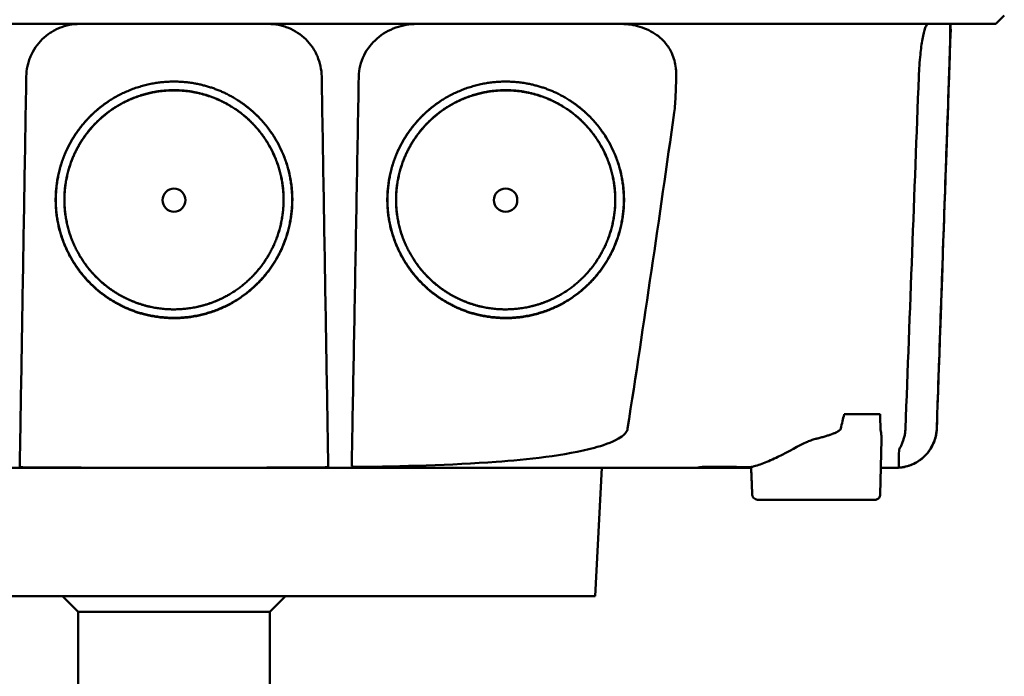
# Model space of a CAD drawing. Header units: millimetres. Extents: x 195 to 395, y 86 to 379.
# Tile 7 of 8: x 280 to 373, y 274 to 335. Entities that reach past the tile are written whole.
import ezdxf

# ---------------------------------------------------------------- set-up
doc = ezdxf.new("R2010")
doc.units = ezdxf.units.MM
doc.layers.add('Visible (ISO)', color=7, linetype='Continuous', lineweight=50)

msp = doc.modelspace()

# ---------------------------------------------------------------- linework, layer by layer
at = {"layer": 'Visible (ISO)'}
for p, q in [((372.819, 335.793), (372.015, 334.988)), ((367.757, 334.485), (367.781, 334.485)), ((357.753, 298.269), (361.142, 298.269)), ((361.142, 290.71), (361.272, 295.899)), ((334.355, 281.162), (334.987, 293.239)), ((344.476, 293.316), (344.475, 293.239)), ((349.013, 293.239), (344.475, 293.239)), ((360.671, 290.221), (349.732, 290.221)), ((334.355, 281.162), (255.14, 281.162)), ((285.747, 279.692), (284.277, 281.162)), ((303.747, 279.692), (305.217, 281.162)), ((303.747, 279.692), (285.747, 279.692)), ((285.747, 245.14), (285.747, 279.692)), ((303.747, 245.14), (303.747, 279.692))]:
    msp.add_line(p, q, dxfattribs=at)
for centre, major_axis, ratio, start_param, end_param in [((424.615, 335.239), (-100.955, -2891.748), 0.019629, 4.713161, 4.713335), ((108.306, 296.907), (258.164, 0.021), 0.00001, 6.282407, 6.282422), ((344.376, 293.239), (0.392, 0), 0.000189, 2.574212, 2.713359)]:
    msp.add_ellipse(centre, major_axis=major_axis, ratio=ratio, start_param=start_param, end_param=end_param, dxfattribs=at)
for centre, major_axis in [((294.747, 318.412), (0, 1.082)), ((325.933, 318.412), (0, 1.097))]:
    msp.add_ellipse(centre, major_axis=major_axis, ratio=0.999962, dxfattribs=at)
for points, degree, knots in [([(372.015, 334.988), (372.015, 334.988), (372.004, 334.988), (371.982, 334.988), (371.897, 334.988), (371.642, 334.988), (371.219, 334.988), (370.796, 334.988), (370.203, 334.988), (369.444, 334.988), (369.065, 334.988), (368.643, 334.988), (368.179, 334.988), (367.948, 334.988), (367.705, 334.988), (367.453, 334.988), (367.327, 334.988), (367.198, 334.988), (367.067, 334.988), (367.001, 334.988), (366.934, 334.988), (366.867, 334.988), (366.834, 334.988), (366.8, 334.988), (366.766, 334.988), (366.75, 334.988), (366.733, 334.988), (366.716, 334.988), (366.707, 334.988), (366.699, 334.988), (366.69, 334.988), (366.686, 334.988), (366.682, 334.988), (366.677, 334.988), (366.673, 334.988), (366.669, 334.988), (366.664, 334.988), (366.662, 334.988), (366.659, 334.988), (366.657, 334.988), (366.651, 334.988), (366.646, 334.988), (366.64, 334.988), (366.634, 334.988), (366.628, 334.988), (366.622, 334.988), (366.611, 334.988), (366.598, 334.988), (366.586, 334.988), (366.561, 334.988), (366.535, 334.988), (366.507, 334.988), (366.463, 334.988), (366.415, 334.988), (366.364, 334.988), (366.313, 334.988), (366.258, 334.988), (366.2, 334.988), (366.085, 334.988), (365.955, 334.988), (365.814, 334.988), (365.532, 334.988), (365.196, 334.988), (364.816, 334.988), (364.436, 334.988), (364.004, 334.988), (363.536, 334.988), (363.067, 334.988), (362.55, 334.988), (362.004, 334.988), (361.457, 334.988), (360.868, 334.988), (360.257, 334.988), (359.646, 334.988), (358.998, 334.988), (358.336, 334.988), (358.005, 334.988), (357.665, 334.988), (357.325, 334.988), (357.154, 334.988), (356.981, 334.988), (356.809, 334.988), (356.636, 334.988), (356.461, 334.988), (356.287, 334.988), (356.192, 334.988), (356.097, 334.988), (356.003, 334.988), (355.796, 334.988), (355.59, 334.988), (355.383, 334.988), (355.035, 334.988), (354.686, 334.988), (354.337, 334.988), (353.989, 334.988), (353.639, 334.988), (353.29, 334.988), (352.701, 334.988), (352.111, 334.988), (351.521, 334.988), (350.931, 334.988), (350.34, 334.988), (349.749, 334.988), (348.566, 334.988), (347.382, 334.988), (346.196, 334.988), (343.528, 334.988), (340.845, 334.988), (338.161, 334.988), (335.477, 334.988), (332.78, 334.988), (330.082, 334.988), (324.687, 334.988), (319.257, 334.988), (313.825, 334.988), (311.109, 334.988), (308.384, 334.988), (305.663, 334.988), (302.942, 334.988), (300.213, 334.988), (297.49, 334.988), (295.876, 334.988), (294.262, 334.988), (292.648, 334.988), (289.017, 334.988), (285.383, 334.988), (281.756, 334.988), (276.316, 334.988), (270.873, 334.988), (265.462, 334.988), (260.05, 334.988), (254.648, 334.988), (249.287, 334.988), (243.926, 334.988), (238.585, 334.988), (233.297, 334.988)], 3, [0.3330934, 0.3330934, 0.3330934, 0.3330934, 0.3372182, 0.3372182, 0.3372182, 0.3535986, 0.3535986, 0.3535986, 0.369979, 0.369979, 0.369979, 0.3781692, 0.3781692, 0.3781692, 0.3822643, 0.3822643, 0.3822643, 0.3843118, 0.3843118, 0.3843118, 0.3853356, 0.3853356, 0.3853356, 0.3858475, 0.3858475, 0.3858475, 0.3861034, 0.3861034, 0.3861034, 0.3862314, 0.3862314, 0.3862314, 0.3862954, 0.3862954, 0.3862954, 0.3863594, 0.3863594, 0.3863594, 0.3863968, 0.3863968, 0.3863968, 0.3864806, 0.3864806, 0.3864806, 0.3865644, 0.3865644, 0.3865644, 0.386732, 0.386732, 0.386732, 0.3870672, 0.3870672, 0.3870672, 0.3876065, 0.3876065, 0.3876065, 0.3881457, 0.3881457, 0.3881457, 0.3892243, 0.3892243, 0.3892243, 0.3913814, 0.3913814, 0.3913814, 0.3935385, 0.3935385, 0.3935385, 0.3956955, 0.3956955, 0.3956955, 0.3978526, 0.3978526, 0.3978526, 0.4000097, 0.4000097, 0.4000097, 0.4010883, 0.4010883, 0.4010883, 0.4016275, 0.4016275, 0.4016275, 0.4021668, 0.4021668, 0.4021668, 0.4024603, 0.4024603, 0.4024603, 0.4030994, 0.4030994, 0.4030994, 0.404178, 0.404178, 0.404178, 0.4052565, 0.4052565, 0.4052565, 0.4070765, 0.4070765, 0.4070765, 0.4088966, 0.4088966, 0.4088966, 0.4125367, 0.4125367, 0.4125367, 0.4207269, 0.4207269, 0.4207269, 0.4289171, 0.4289171, 0.4289171, 0.4452975, 0.4452975, 0.4452975, 0.4534877, 0.4534877, 0.4534877, 0.4616779, 0.4616779, 0.4616779, 0.4665313, 0.4665313, 0.4665313, 0.4774516, 0.4774516, 0.4774516, 0.493832, 0.493832, 0.493832, 0.5102124, 0.5102124, 0.5102124, 0.5265928, 0.5265928, 0.5265928, 0.5265928]), ([(280.859, 330.042), (280.864, 330.371), (280.901, 330.693), (280.969, 331.01), (281.003, 331.169), (281.045, 331.326), (281.094, 331.481), (281.144, 331.637), (281.201, 331.791), (281.266, 331.941), (281.394, 332.241), (281.55, 332.525), (281.733, 332.793), (281.916, 333.061), (282.129, 333.315), (282.36, 333.543), (282.591, 333.771), (282.843, 333.974), (283.115, 334.154), (283.251, 334.244), (283.393, 334.328), (283.537, 334.405), (283.681, 334.481), (283.828, 334.55), (283.978, 334.611), (284.278, 334.734), (284.589, 334.828), (284.911, 334.892), (285.234, 334.956), (285.559, 334.988), (285.888, 334.988)], 3, [0, 0, 0, 0, 0.00097301, 0.00097301, 0.00097301, 0.001459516, 0.001459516, 0.001459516, 0.001946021, 0.001946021, 0.001946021, 0.002919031, 0.002919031, 0.002919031, 0.003892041, 0.003892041, 0.003892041, 0.004865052, 0.004865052, 0.004865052, 0.005351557, 0.005351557, 0.005351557, 0.005838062, 0.005838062, 0.005838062, 0.006811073, 0.006811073, 0.006811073, 0.007784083, 0.007784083, 0.007784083, 0.007784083]), ([(303.607, 334.988), (303.936, 334.988), (304.259, 334.956), (304.577, 334.893), (304.736, 334.862), (304.894, 334.823), (305.05, 334.776), (305.206, 334.729), (305.362, 334.674), (305.513, 334.613), (305.815, 334.489), (306.101, 334.338), (306.372, 334.159), (306.644, 333.981), (306.901, 333.773), (307.133, 333.545), (307.364, 333.318), (307.572, 333.07), (307.757, 332.8), (307.849, 332.666), (307.935, 332.525), (308.014, 332.383), (308.092, 332.24), (308.164, 332.094), (308.228, 331.945), (308.356, 331.648), (308.455, 331.338), (308.524, 331.017), (308.593, 330.696), (308.631, 330.371), (308.636, 330.042)], 3, [0, 0, 0, 0, 0.00097301, 0.00097301, 0.00097301, 0.001459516, 0.001459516, 0.001459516, 0.001946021, 0.001946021, 0.001946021, 0.002919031, 0.002919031, 0.002919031, 0.003892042, 0.003892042, 0.003892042, 0.004865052, 0.004865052, 0.004865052, 0.005351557, 0.005351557, 0.005351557, 0.005838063, 0.005838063, 0.005838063, 0.006811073, 0.006811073, 0.006811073, 0.007784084, 0.007784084, 0.007784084, 0.007784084]), ([(312.124, 330.042), (312.13, 330.376), (312.172, 330.709), (312.333, 331.383), (312.455, 331.72), (312.911, 332.643), (313.329, 333.176), (314.355, 334.067), (314.957, 334.414), (316.238, 334.873), (316.909, 334.988), (317.582, 334.988)], 3, [0, 0, 0, 0, 0.10041, 0.10041, 0.2078888, 0.2078888, 0.4091061, 0.4091061, 0.6152542, 0.6152542, 0.8173443, 0.8173443, 0.8173443, 0.8173443]), ([(336.813, 334.988), (337.404, 334.988), (337.994, 334.899), (339.127, 334.547), (339.668, 334.282), (340.155, 333.935)], 3, [0, 0, 0, 0, 0.1800005, 0.1800005, 0.3619346, 0.3619346, 0.3619346, 0.3619346]), ([(364.778, 330.042), (364.792, 330.392), (364.81, 330.741), (364.859, 331.437), (364.889, 331.782), (364.98, 332.648), (365.048, 333.135), (365.205, 334.003), (365.295, 334.363), (365.437, 334.749), (365.489, 334.851), (365.578, 334.963), (365.617, 334.988), (365.654, 334.988)], 3, [-0.7883901, -0.7883901, -0.7883901, -0.7883901, -0.6831553, -0.6831553, -0.5736049, -0.5736049, -0.3943504, -0.3943504, -0.1984717, -0.1984717, -0.0870001, -0.0870001, -0.000001, -0.000001, -0.000001, -0.000001]), ([(367.711, 334.988), (367.715, 334.988), (367.718, 334.982), (367.724, 334.958), (367.727, 334.939), (367.736, 334.851), (367.739, 334.748), (367.743, 334.359), (367.739, 333.998), (367.719, 333.132), (367.706, 332.648), (367.679, 331.786), (367.668, 331.44), (367.644, 330.742), (367.632, 330.393), (367.62, 330.042)], 3, [-0.7832737, -0.7832737, -0.7832737, -0.7832737, -0.7415068, -0.7415068, -0.6969778, -0.6969778, -0.5858932, -0.5858932, -0.3917749, -0.3917749, -0.2149614, -0.2149614, -0.1053633, -0.1053633, -0.000001, -0.000001, -0.000001, -0.000001]), ([(340.154, 333.935), (340.447, 333.727), (340.711, 333.481), (341.188, 332.909), (341.393, 332.582), (341.756, 331.788), (341.882, 331.318), (341.954, 330.708), (341.964, 330.582), (341.979, 330.26), (341.977, 330.158), (341.973, 330.041)], 3, [-0.2784628, -0.2784628, -0.2784628, -0.2784628, -0.2136443, -0.2136443, -0.1445804, -0.1445804, -0.0574908, -0.0574908, -0.0349911, -0.0349911, -0.0000013, -0.0000013, -0.0000013, -0.0000013]), ([(280.304, 296.928), (280.364, 300.491), (280.424, 304.054), (280.483, 307.617), (280.546, 311.354), (280.608, 315.092), (280.671, 318.829), (280.734, 322.567), (280.796, 326.304), (280.859, 330.042)], 3, [0, 0, 0, 0, 0.01069712, 0.01069712, 0.01069712, 0.02191844, 0.02191844, 0.02191844, 0.03313976, 0.03313976, 0.03313976, 0.03313976]), ([(309.19, 296.928), (309.131, 300.491), (309.071, 304.054), (309.011, 307.617), (308.949, 311.354), (308.886, 315.092), (308.824, 318.829), (308.761, 322.567), (308.699, 326.304), (308.636, 330.042)], 3, [0, 0, 0, 0, 0.01069712, 0.01069712, 0.01069712, 0.02191844, 0.02191844, 0.02191844, 0.03313976, 0.03313976, 0.03313976, 0.03313976]), ([(311.523, 296.928), (311.587, 300.491), (311.652, 304.054), (311.717, 307.617), (311.785, 311.355), (311.852, 315.092), (311.92, 318.83), (311.988, 322.567), (312.056, 326.304), (312.124, 330.042)], 3, [0, 0, 0, 0, 0.01069712, 0.01069712, 0.01069712, 0.02191761, 0.02191761, 0.02191761, 0.03313809, 0.03313809, 0.03313809, 0.03313809]), ([(341.973, 330.041), (341.958, 329.491), (341.938, 328.899), (341.888, 327.828), (341.847, 327.093), (341.786, 326.663)], 3, [-0.2674541, -0.2674541, -0.2674541, -0.2674541, -0.1303688, -0.1303688, 0, 0, 0, 0]), ([(363.526, 296.928), (363.735, 302.447), (363.944, 307.966), (364.361, 319.004), (364.57, 324.523), (364.778, 330.042)], 3, [0.000009, 0.000009, 0.000009, 0.000009, 1.657189, 1.657189, 3.314368, 3.314368, 3.314368, 3.314368]), ([(367.62, 330.042), (367.496, 326.479), (367.372, 322.916), (367.248, 319.353), (367.118, 315.616), (366.988, 311.878), (366.858, 308.141), (366.728, 304.403), (366.598, 300.666), (366.467, 296.928)], 3, [0, 0, 0, 0, 0.01069684, 0.01069684, 0.01069684, 0.02191762, 0.02191762, 0.02191762, 0.0331384, 0.0331384, 0.0331384, 0.0331384]), ([(293.99, 307.338), (291.827, 307.486), (288.859, 308.925), (286.345, 310.866), (284.11, 314.484), (283.434, 318.713), (284.323, 322.928), (286.248, 325.716), (288.757, 328.093), (292.77, 329.566), (294.747, 329.569)], 2, [0.03560307, 0.03560307, 0.03560307, 0.03986703, 0.04212932, 0.04613179, 0.05049764, 0.05455738, 0.0589676, 0.061257, 0.06577034, 0.06967442, 0.06967442, 0.06967442]), ([(292.571, 308.37), (291.368, 308.628), (289.292, 309.634), (286.963, 311.432), (284.893, 314.784), (284.267, 318.701), (285.09, 322.606), (286.873, 325.189), (289.198, 327.391), (292.916, 328.756), (294.747, 328.758)], 2, [0.5336888, 0.5336888, 0.5336888, 0.5719427, 0.604431, 0.6619095, 0.7246066, 0.7829077, 0.8462418, 0.8791193, 0.9439344, 1, 1, 1]), ([(294.046, 308.164), (292.044, 308.3), (289.297, 309.633), (286.97, 311.429), (284.901, 314.778), (284.275, 318.692), (285.098, 322.594), (286.88, 325.175), (289.202, 327.375), (292.917, 328.739), (294.747, 328.741)], 2, [0.03301206, 0.03301206, 0.03301206, 0.03696934, 0.03906893, 0.04278352, 0.04683537, 0.05060313, 0.05469615, 0.05682088, 0.06100961, 0.0646329, 0.0646329, 0.0646329]), ([(294.747, 329.569), (296.731, 329.565), (299.643, 328.497), (302.837, 326.514), (305.383, 322.395), (306.06, 318.165), (305.172, 313.95), (303.08, 310.921), (300.242, 308.497), (296.072, 307.196), (293.99, 307.338)], 2, [0, 0, 0, 0.0039085, 0.00614105, 0.0112872, 0.01565801, 0.01972235, 0.02413756, 0.02700351, 0.03149281, 0.03560307, 0.03560307, 0.03560307]), ([(294.747, 328.741), (296.583, 328.738), (299.279, 327.749), (302.235, 325.913), (304.592, 322.1), (305.219, 318.185), (304.397, 314.283), (302.46, 311.48), (299.834, 309.237), (295.974, 308.033), (294.046, 308.164)], 2, [0, 0, 0, 0.00362406, 0.00569414, 0.01046578, 0.0145185, 0.01828706, 0.02238095, 0.02503833, 0.02920093, 0.03301206, 0.03301206, 0.03301206]), ([(294.747, 328.758), (296.585, 328.755), (299.283, 327.765), (302.241, 325.928), (304.6, 322.112), (305.227, 318.194), (304.404, 314.289), (302.466, 311.483), (299.838, 309.238), (297.364, 308.466), (296.901, 308.367)], 2, [0, 0, 0, 0.0560656, 0.0880905, 0.1619095, 0.2246066, 0.2829077, 0.3462418, 0.3873524, 0.4517493, 0.4663542, 0.4663542, 0.4663542]), ([(325.176, 307.338), (323.013, 307.486), (320.045, 308.925), (317.531, 310.866), (315.296, 314.484), (314.62, 318.713), (315.508, 322.928), (317.433, 325.716), (319.943, 328.093), (323.956, 329.566), (325.933, 329.569)], 2, [0.03560342, 0.03560342, 0.03560342, 0.03986742, 0.04212974, 0.04613224, 0.05049814, 0.05455792, 0.05896818, 0.0612576, 0.06577099, 0.0696751, 0.0696751, 0.0696751]), ([(323.757, 308.37), (322.554, 308.628), (320.478, 309.634), (318.149, 311.432), (316.079, 314.784), (315.453, 318.701), (316.276, 322.606), (318.059, 325.189), (320.384, 327.391), (324.102, 328.756), (325.933, 328.758)], 2, [0.5336886, 0.5336886, 0.5336886, 0.5719427, 0.604431, 0.6619095, 0.7246066, 0.7829077, 0.8462418, 0.8791193, 0.9439344, 1, 1, 1]), ([(325.232, 308.164), (323.23, 308.3), (320.483, 309.633), (318.156, 311.429), (316.088, 314.778), (315.461, 318.692), (316.284, 322.594), (318.066, 325.175), (320.389, 327.375), (324.103, 328.739), (325.933, 328.741)], 2, [0.03301165, 0.03301165, 0.03301165, 0.03696888, 0.03906844, 0.04278299, 0.04683479, 0.0506025, 0.05469547, 0.05682018, 0.06100885, 0.06463209, 0.06463209, 0.06463209]), ([(325.933, 329.569), (327.917, 329.565), (330.829, 328.497), (334.023, 326.513), (336.569, 322.395), (337.246, 318.165), (336.358, 313.949), (334.266, 310.921), (331.428, 308.497), (327.258, 307.196), (325.176, 307.338)], 2, [0, 0, 0, 0.00390854, 0.00614111, 0.01128731, 0.01565816, 0.01972254, 0.0241378, 0.02700377, 0.03149312, 0.03560342, 0.03560342, 0.03560342]), ([(325.933, 328.741), (327.769, 328.738), (330.465, 327.748), (333.421, 325.913), (335.778, 322.1), (336.405, 318.185), (335.582, 314.283), (333.646, 311.48), (331.02, 309.237), (327.16, 308.033), (325.232, 308.164)], 2, [0, 0, 0, 0.00362402, 0.00569407, 0.01046565, 0.01451832, 0.01828683, 0.02238068, 0.02503802, 0.02920056, 0.03301165, 0.03301165, 0.03301165]), ([(325.933, 328.758), (327.771, 328.755), (330.469, 327.765), (333.427, 325.928), (335.786, 322.112), (336.413, 318.194), (335.59, 314.289), (333.652, 311.483), (331.024, 309.238), (328.55, 308.466), (328.087, 308.367)], 2, [0, 0, 0, 0.0560656, 0.0880905, 0.1619095, 0.2246066, 0.2829077, 0.3462418, 0.3873524, 0.4517493, 0.4663544, 0.4663544, 0.4663544]), ([(293.991, 307.37), (291.831, 307.518), (288.867, 308.955), (286.356, 310.893), (284.124, 314.507), (283.449, 318.73), (284.336, 322.94), (286.259, 325.724), (287.823, 327.206), (288.635, 327.741)], 2, [0.510709, 0.510709, 0.510709, 0.5719427, 0.604431, 0.6619095, 0.7246066, 0.7829077, 0.8462418, 0.8791193, 0.9072211, 0.9072211, 0.9072211]), ([(325.177, 307.37), (323.017, 307.518), (320.053, 308.955), (317.542, 310.893), (315.31, 314.507), (314.635, 318.73), (315.522, 322.94), (317.445, 325.724), (319.009, 327.206), (319.821, 327.741)], 2, [0.510709, 0.510709, 0.510709, 0.5719427, 0.604431, 0.6619095, 0.7246066, 0.7829077, 0.8462418, 0.8791193, 0.9072206, 0.9072206, 0.9072206]), ([(300.868, 327.731), (302.909, 326.386), (305.369, 322.407), (306.045, 318.183), (305.158, 313.973), (303.069, 310.948), (300.235, 308.528), (296.071, 307.229), (293.991, 307.37)], 2, [0.0925625, 0.0925625, 0.0925625, 0.1619095, 0.2246066, 0.2829077, 0.3462418, 0.3873524, 0.4517493, 0.510709, 0.510709, 0.510709]), ([(332.054, 327.731), (334.095, 326.386), (336.555, 322.407), (337.231, 318.183), (336.344, 313.973), (334.255, 310.948), (331.421, 308.528), (327.257, 307.229), (325.177, 307.37)], 2, [0.092563, 0.092563, 0.092563, 0.1619095, 0.2246066, 0.2829077, 0.3462418, 0.3873524, 0.4517493, 0.510709, 0.510709, 0.510709]), ([(341.786, 326.663), (341.087, 321.706), (340.372, 316.741), (338.912, 306.836), (338.164, 301.875), (337.399, 296.928)], 3, [0.000001, 0.000001, 0.000001, 0.000001, 1.501899, 1.501899, 3.003575, 3.003575, 3.003575, 3.003575]), ([(280.245, 293.385), (280.247, 293.496), (280.25, 293.666), (280.257, 294.112), (280.262, 294.386), (280.271, 294.936), (280.277, 295.281), (280.291, 296.128), (280.298, 296.527), (280.304, 296.928)], 3, [0.0000009, 0.0000009, 0.0000009, 0.0000009, 0.1209094, 0.1209094, 0.2421411, 0.2421411, 0.3316895, 0.3316895, 0.4035331, 0.4035331, 0.4035331, 0.4035331]), ([(309.19, 296.928), (309.196, 296.593), (309.201, 296.289), (309.218, 295.284), (309.224, 294.941), (309.233, 294.39), (309.237, 294.115), (309.245, 293.667), (309.248, 293.496), (309.25, 293.385)], 3, [0.0000023, 0.0000023, 0.0000023, 0.0000023, 0.100716, 0.100716, 0.1889665, 0.1889665, 0.3090142, 0.3090142, 0.4287244, 0.4287244, 0.4287244, 0.4287244]), ([(311.459, 293.433), (311.462, 293.584), (311.466, 293.79), (311.473, 294.184), (311.478, 294.456), (311.487, 294.993), (311.494, 295.329), (311.511, 296.309), (311.517, 296.603), (311.523, 296.928)], 3, [0.000001, 0.000001, 0.000001, 0.000001, 0.1446056, 0.1446056, 0.3400085, 0.3400085, 0.4829484, 0.4829484, 0.644726, 0.644726, 0.644726, 0.644726]), ([(337.399, 296.928), (337.388, 296.856), (337.376, 296.799), (337.269, 296.599), (337.209, 296.519), (336.973, 296.261), (336.745, 296.103), (335.88, 295.6), (334.995, 295.314), (331.579, 294.388), (327.841, 294.006), (320.845, 293.484), (316.056, 293.366), (312.003, 293.311)], 3, [0.000002, 0.000002, 0.000002, 0.000002, 0.021884, 0.021884, 0.038756, 0.038756, 0.081654, 0.081654, 0.210186, 0.210186, 0.690298, 0.690298, 1.410084, 1.410084, 1.410084, 1.410084]), ([(357.449, 296.93), (357.435, 296.868), (357.387, 296.804), (357.303, 296.738), (357.261, 296.705), (357.21, 296.671), (357.15, 296.637), (357.138, 296.63), (357.125, 296.623), (357.113, 296.616), (357.093, 296.606), (357.073, 296.595), (357.052, 296.585), (357.035, 296.576), (357.017, 296.567), (356.998, 296.558), (356.989, 296.554), (356.979, 296.55), (356.97, 296.545), (356.965, 296.543), (356.96, 296.541), (356.955, 296.539), (356.95, 296.536), (356.943, 296.533), (356.94, 296.532), (356.863, 296.497), (356.774, 296.461), (356.674, 296.424), (356.642, 296.412), (356.609, 296.4), (356.575, 296.388), (356.556, 296.381), (356.536, 296.374), (356.516, 296.367), (356.488, 296.357), (356.459, 296.347), (356.43, 296.337), (356.415, 296.332), (356.4, 296.327), (356.385, 296.322), (356.378, 296.32), (356.37, 296.317), (356.362, 296.315), (356.359, 296.314), (356.355, 296.312), (356.351, 296.311), (356.347, 296.31), (356.342, 296.308), (356.339, 296.307), (356.242, 296.275), (356.136, 296.243), (356.024, 296.209), (355.907, 296.175), (355.783, 296.14), (355.65, 296.103), (355.531, 296.071), (355.406, 296.038), (355.273, 296.004), (355.224, 295.992), (355.174, 295.979), (355.124, 295.966), (355.104, 295.962), (355.084, 295.957), (355.064, 295.952)], 3, [0, 0, 0, 0, 0.125, 0.125, 0.125, 0.1875, 0.1875, 0.1875, 0.1998288, 0.1998288, 0.1998288, 0.21875, 0.21875, 0.21875, 0.234375, 0.234375, 0.234375, 0.2421875, 0.2421875, 0.2421875, 0.2460937, 0.2460937, 0.2460937, 0.25, 0.25, 0.25, 0.375, 0.375, 0.375, 0.4147844, 0.4147844, 0.4147844, 0.4375, 0.4375, 0.4375, 0.46875, 0.46875, 0.46875, 0.484375, 0.484375, 0.484375, 0.4921875, 0.4921875, 0.4921875, 0.4960937, 0.4960937, 0.4960937, 0.5, 0.5, 0.5, 0.6458777, 0.6458777, 0.6458777, 0.796275, 0.796275, 0.796275, 0.9309052, 0.9309052, 0.9309052, 0.980657, 0.980657, 0.980657, 1, 1, 1, 1]), ([(361.261, 296.272), (361.258, 296.313), (361.254, 296.355), (361.244, 296.44), (361.238, 296.483), (361.217, 296.626), (361.2, 296.722), (361.188, 296.797)], 3, [0.000001, 0.000001, 0.000001, 0.000001, 0.0219224, 0.0219224, 0.04372691, 0.04372691, 0.09465012, 0.09465012, 0.09465012, 0.09465012]), ([(366.47, 296.928), (366.456, 296.52), (366.374, 296.11), (366.087, 295.338), (365.875, 294.969), (365.352, 294.326), (365.033, 294.045), (364.332, 293.604), (363.941, 293.44), (363.339, 293.296), (363.135, 293.264), (362.879, 293.245), (362.827, 293.243), (362.736, 293.24), (362.697, 293.239), (362.656, 293.239), (362.654, 293.239), (362.652, 293.239), (362.651, 293.239), (362.65, 293.239), (362.65, 293.239), (362.65, 293.239), (362.65, 293.239), (362.65, 293.239), (362.649, 293.239), (362.649, 293.239)], 3, [0, 0, 0, 0, 0.1224218, 0.1224218, 0.2469459, 0.2469459, 0.3711232, 0.3711232, 0.4952756, 0.4952756, 0.556692, 0.556692, 0.5723047, 0.5723047, 0.5840132, 0.5840132, 0.584562, 0.584562, 0.5847509, 0.5847509, 0.5848454, 0.5848454, 0.584869, 0.584869, 0.5848808, 0.5848808, 0.5848808, 0.5848808]), ([(366.467, 296.928), (366.455, 296.572), (366.431, 296.248), (366.034, 295.22), (365.791, 294.858), (365.228, 294.194), (364.873, 293.937), (364.225, 293.553), (363.825, 293.4), (363.407, 293.315)], 3, [0.0000027, 0.0000027, 0.0000027, 0.0000027, 0.10692, 0.10692, 0.1946951, 0.1946951, 0.3250285, 0.3250285, 0.4961096, 0.4961096, 0.4961096, 0.4961096]), ([(363.526, 296.928), (363.524, 296.883), (363.519, 296.751), (363.48, 296.456), (363.459, 296.339), (363.432, 296.223)], 3, [-0.08915392, -0.08915392, -0.08915392, -0.08915392, -0.03568655, -0.03568655, -0.000001, -0.000001, -0.000001, -0.000001]), ([(349.011, 293.311), (349.38, 293.383), (349.768, 293.504), (350.615, 293.828), (351.074, 294.038), (352.562, 294.772), (353.499, 295.318), (354.214, 295.641)], 3, [-0.43736, -0.43736, -0.43736, -0.43736, -0.3417448, -0.3417448, -0.235453, -0.235453, -0.000001, -0.000001, -0.000001, -0.000001]), ([(354.214, 295.641), (354.343, 295.699), (354.491, 295.762), (354.774, 295.869), (354.919, 295.916), (355.064, 295.952)], 3, [-0.09143325, -0.09143325, -0.09143325, -0.09143325, -0.04551703, -0.04551703, 0, 0, 0, 0]), ([(362.918, 294.894), (362.918, 294.901), (362.921, 294.913), (362.931, 294.938), (362.936, 294.949), (362.951, 294.983), (362.962, 295.006), (362.996, 295.074), (363.02, 295.122), (363.085, 295.253), (363.131, 295.35), (363.274, 295.681), (363.366, 295.934), (363.432, 296.223)], 3, [-0.2117987, -0.2117987, -0.2117987, -0.2117987, -0.1955184, -0.1955184, -0.1846215, -0.1846215, -0.1669143, -0.1669143, -0.1369043, -0.1369043, -0.0889023, -0.0889023, -0.000001, -0.000001, -0.000001, -0.000001]), ([(362.903, 293.248), (362.903, 293.248), (362.903, 293.249), (362.903, 293.253), (362.903, 293.257), (362.904, 293.275), (362.904, 293.304), (362.905, 293.455), (362.906, 293.578), (362.91, 294.007), (362.913, 294.329), (362.918, 294.894)], 3, [0.000001, 0.000001, 0.000001, 0.000001, 0.351998, 0.351998, 0.745219, 0.745219, 1.755431, 1.755431, 2.669013, 2.669013, 3.407397, 3.407397, 3.407397, 3.407397]), ([(294.747, 293.239), (290.611, 293.239), (284.414, 293.239), (277.197, 293.239), (274.107, 293.239), (272.048, 293.239), (271.017, 293.239), (267.934, 293.239), (264.854, 293.239), (261.78, 293.239), (259.731, 293.239), (258.707, 293.239), (253.598, 293.239), (249.528, 293.239), (245.476, 293.239)], 3, [0, 0, 0, 0, 0.25, 0.375, 0.4375, 0.4375, 0.5, 0.5, 0.625, 0.6875, 0.6875, 0.75, 0.75, 1, 1, 1, 1]), ([(280.245, 293.385), (280.245, 293.375), (280.249, 293.366), (280.264, 293.347), (280.276, 293.339), (280.315, 293.319), (280.348, 293.309), (280.425, 293.294), (280.468, 293.288), (280.566, 293.28), (280.621, 293.277), (280.692, 293.275), (280.705, 293.275), (280.728, 293.274), (280.737, 293.274), (280.746, 293.274)], 3, [0.0000011, 0.0000011, 0.0000011, 0.0000011, 0.011161, 0.011161, 0.02268936, 0.02268936, 0.04008791, 0.04008791, 0.05617947, 0.05617947, 0.07342915, 0.07342915, 0.07748189, 0.07748189, 0.08025593, 0.08025593, 0.08025593, 0.08025593]), ([(294.747, 293.241), (292.764, 293.241), (289.994, 293.241), (285.506, 293.249), (283.052, 293.256), (280.746, 293.274)], 3, [0, 0, 0, 0, 0.595007, 0.595007, 1.188218, 1.188218, 1.188218, 1.188218]), ([(308.748, 293.274), (306.442, 293.256), (303.989, 293.249), (299.501, 293.241), (296.731, 293.241), (294.747, 293.241)], 3, [0.000001, 0.000001, 0.000001, 0.000001, 0.691835, 0.691835, 1.385765, 1.385765, 1.385765, 1.385765]), ([(344.019, 293.239), (341.993, 293.239), (339.962, 293.239), (337.928, 293.239), (337.741, 293.239), (337.555, 293.239), (337.368, 293.239), (335.52, 293.239), (333.668, 293.239), (331.81, 293.239), (329.764, 293.239), (327.716, 293.239), (325.666, 293.239), (324.64, 293.239), (323.614, 293.239), (322.588, 293.239), (322.118, 293.239), (321.648, 293.239), (321.179, 293.239), (320.622, 293.239), (320.064, 293.239), (319.506, 293.239), (317.351, 293.239), (315.192, 293.239), (313.036, 293.239), (310.319, 293.239), (307.595, 293.239), (304.873, 293.239), (303.664, 293.239), (302.454, 293.239), (301.243, 293.239), (300.638, 293.239), (300.033, 293.239), (299.428, 293.239), (298.823, 293.239), (298.217, 293.239), (297.612, 293.239), (297.253, 293.239), (296.895, 293.239), (296.536, 293.239), (296.177, 293.239), (295.819, 293.239), (295.46, 293.239), (295.223, 293.239), (294.985, 293.239), (294.747, 293.239)], 3, [0, 0, 0, 0, 0.125, 0.125, 0.125, 0.1364517, 0.1364517, 0.1364517, 0.25, 0.25, 0.25, 0.375, 0.375, 0.375, 0.4375, 0.4375, 0.4375, 0.4660904, 0.4660904, 0.4660904, 0.5, 0.5, 0.5, 0.6308834, 0.6308834, 0.6308834, 0.7957727, 0.7957727, 0.7957727, 0.8690401, 0.8690401, 0.8690401, 0.9056613, 0.9056613, 0.9056613, 0.942271, 0.942271, 0.942271, 0.9639594, 0.9639594, 0.9639594, 0.9856424, 0.9856424, 0.9856424, 1, 1, 1, 1]), ([(308.748, 293.274), (308.758, 293.274), (308.767, 293.274), (308.79, 293.275), (308.803, 293.275), (308.873, 293.277), (308.928, 293.28), (309.026, 293.288), (309.069, 293.294), (309.147, 293.309), (309.179, 293.319), (309.219, 293.339), (309.231, 293.347), (309.246, 293.366), (309.25, 293.375), (309.25, 293.385)], 3, [0.000001, 0.000001, 0.000001, 0.000001, 0.00277805, 0.00277805, 0.00682498, 0.00682498, 0.02399934, 0.02399934, 0.04009071, 0.04009071, 0.05747065, 0.05747065, 0.06901362, 0.06901362, 0.080186, 0.080186, 0.080186, 0.080186]), ([(311.459, 293.433), (311.459, 293.422), (311.462, 293.411), (311.477, 293.391), (311.489, 293.381), (311.532, 293.357), (311.572, 293.345), (311.67, 293.326), (311.728, 293.32), (311.858, 293.311), (311.93, 293.31), (312.003, 293.311)], 3, [0.00000001, 0.00000001, 0.00000001, 0.00000001, 0.01067062, 0.01067062, 0.02195436, 0.02195436, 0.04196292, 0.04196292, 0.06222203, 0.06222203, 0.08389165, 0.08389165, 0.08389165, 0.08389165]), ([(344.598, 293.319), (344.582, 293.319), (344.515, 293.319), (344.354, 293.309), (344.298, 293.302), (344.206, 293.291), (344.152, 293.283), (344.075, 293.269), (344.035, 293.261), (343.991, 293.248), (343.982, 293.244), (343.986, 293.24), (343.998, 293.239), (344.019, 293.239)], 3, [0.00000515, 0.00000515, 0.00000515, 0.00000515, 0.0050062, 0.0050062, 0.00908358, 0.00908358, 0.0150606, 0.0150606, 0.0189712, 0.0189712, 0.02166593, 0.02166593, 0.02436083, 0.02436083, 0.02436083, 0.02436083]), ([(344.045, 293.239), (344.173, 293.239), (344.274, 293.239), (344.419, 293.239), (344.462, 293.239), (344.475, 293.239)], 3, [0.000002, 0.000002, 0.000002, 0.000002, 0.0803067, 0.0803067, 0.1606391, 0.1606391, 0.1606391, 0.1606391]), ([(344.598, 293.319), (345.332, 293.316), (346.07, 293.314), (347.538, 293.311), (348.276, 293.31), (349.011, 293.311)], 3, [0.0000053, 0.0000053, 0.0000053, 0.0000053, 0.2257441, 0.2257441, 0.4515147, 0.4515147, 0.4515147, 0.4515147]), ([(362.649, 293.239), (362.649, 293.239), (362.649, 293.239), (362.649, 293.239), (362.649, 293.239), (362.582, 293.239), (362.448, 293.239), (362.387, 293.239), (362.313, 293.239), (362.225, 293.239), (362.118, 293.239), (361.991, 293.239), (361.844, 293.239), (361.662, 293.239), (361.449, 293.239), (361.206, 293.239)], 3, [0.4998731, 0.4998731, 0.4998731, 0.4998731, 0.5, 0.5, 0.5, 0.625, 0.625, 0.625, 0.6813252, 0.6813252, 0.6813252, 0.75, 0.75, 0.75, 0.8347083, 0.8347083, 0.8347083, 0.8347083]), ([(362.903, 293.248), (362.903, 293.248), (362.903, 293.248), (362.903, 293.248), (362.904, 293.248), (362.904, 293.248), (362.904, 293.248), (362.906, 293.248), (362.909, 293.248), (362.924, 293.249), (362.946, 293.251), (362.999, 293.255), (363.024, 293.257), (363.092, 293.265), (363.139, 293.27), (363.224, 293.283), (363.261, 293.288), (363.334, 293.301), (363.37, 293.308), (363.407, 293.315)], 3, [0.00000086, 0.00000086, 0.00000086, 0.00000086, 0.00087991, 0.00087991, 0.00188199, 0.00188199, 0.00384805, 0.00384805, 0.00956724, 0.00956724, 0.02772656, 0.02772656, 0.03977327, 0.03977327, 0.05676848, 0.05676848, 0.06845989, 0.06845989, 0.07958056, 0.07958056, 0.07958056, 0.07958056]), ([(349.732, 290.221), (349.662, 290.221), (349.591, 290.23), (349.453, 290.27), (349.386, 290.301), (349.271, 290.384), (349.221, 290.435), (349.163, 290.528), (349.147, 290.564), (349.124, 290.638), (349.118, 290.674), (349.117, 290.71)], 3, [-0.0878045, -0.0878045, -0.0878045, -0.0878045, -0.06621311, -0.06621311, -0.04411788, -0.04411788, -0.02304772, -0.02304772, -0.01101055, -0.01101055, 0, 0, 0, 0]), ([(360.671, 290.221), (360.715, 290.221), (360.762, 290.227), (360.853, 290.257), (360.899, 290.28), (360.98, 290.34), (361.017, 290.378), (361.077, 290.463), (361.101, 290.511), (361.133, 290.608), (361.141, 290.658), (361.142, 290.706), (361.142, 290.708), (361.142, 290.71)], 3, [0, 0, 0, 0, 0.2, 0.2, 0.397636, 0.397636, 0.591705, 0.591705, 0.791705, 0.791705, 0.991705, 0.991705, 1, 1, 1, 1])]:
    msp.add_open_spline(points, degree=degree, knots=knots, dxfattribs=at)
for points in [[(367.781, 334.485), (367.344, 321.966), (366.907, 309.447), (366.47, 296.928)], [(357.449, 296.93), (357.55, 297.39), (357.651, 297.836), (357.753, 298.269)], [(361.142, 298.269), (361.157, 297.84), (361.168, 297.393), (361.176, 296.93)], [(361.188, 296.797), (361.181, 296.842), (361.177, 296.886), (361.176, 296.93)], [(361.261, 296.272), (361.271, 296.147), (361.275, 296.022), (361.272, 295.899)], [(362.649, 293.239), (362.645, 293.239), (362.645, 293.239), (362.637, 293.239)]]:
    msp.add_open_spline(points, degree=3, dxfattribs=at)
msp.add_rational_spline([(349.011, 293.311), (349.064, 291.999), (349.117, 290.71)], [1.00059769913, 1.00042998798, 1.00023531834], degree=2, dxfattribs=at)

doc.saveas('drawing.dxf')
